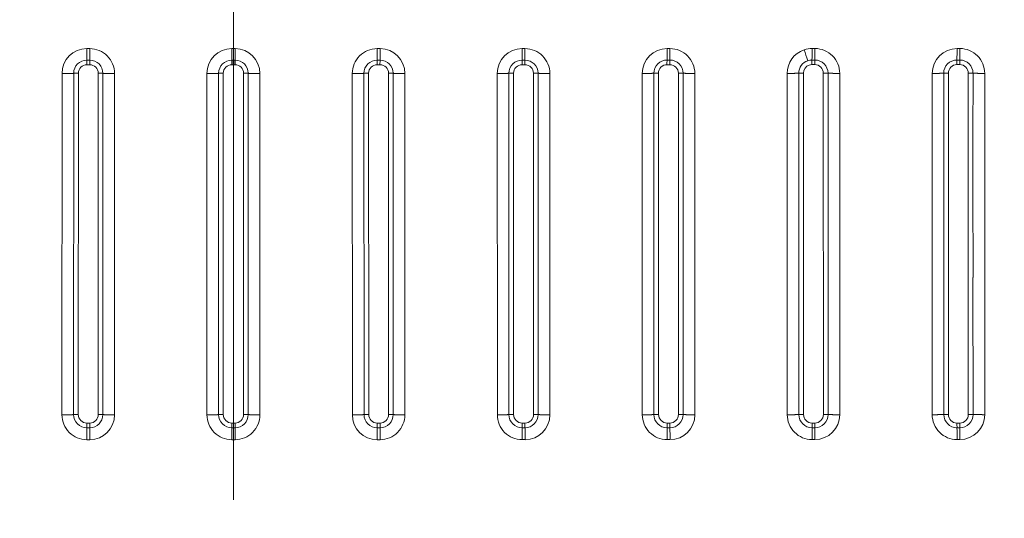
# Model space of a CAD drawing. Extents: x 54 to 323, y 16 to 286.
# Tile 6 of 10: x 188 to 257, y 81 to 116. Entities that reach past the tile are written whole.
import ezdxf
from ezdxf.enums import TextEntityAlignment as Align

# ---------------------------------------------------------------- set-up
doc = ezdxf.new("R2010")
doc.units = 0
doc.linetypes.add('DASHDOT', pattern=[18.5, 12, -3, 0.5, -3])
doc.layers.get('0').update_dxf_attribs({"lineweight": 13})
doc.styles.get("Standard").update_dxf_attribs({"font": 'isocp.shx'})
doc.dimstyles.get("Standard").update_dxf_attribs({"dimtxt": 2.5, "dimasz": 2.5, "dimexe": 1.25, "dimexo": 0.625, "dimtad": 1, "dimcen": 2.5, "dimadec": 0, "dimazin": 0, "dimtfac": 1, "dimtmove": 0, "dimatfit": 0, "dimfxl": 0, "dimarcsym": 0})

# ---------------------------------------------------------------- blocks, each defined once
blk = doc.blocks.new('*D')
at = {"color": 7, "lineweight": 13, "ltscale": 0.444532}
blk.add_line((81.89, 259.236), (64.109, 259.236), dxfattribs=at)
at = {"color": 7, "lineweight": 13}
for p, q in [((66.109, 238.464), (66.109, 259.236)), ((81.603, 197.598), (57.123, 197.598)), ((59.123, 37.57), (59.123, 197.598)), ((200.618, 197.598), (72.01, 197.598)), ((74.01, 167.684), (74.01, 197.598)), ((181.391, 180.004), (210.488, 163.116)), ((188.398, 167.684), (72.01, 167.684)), ((81.603, 37.57), (57.123, 37.57)), ((82.604, 36.569), (82.604, 15.581)), ((322.632, 36.569), (322.632, 15.581)), ((82.604, 17.581), (322.632, 17.581))]:
    blk.add_line(p, q, dxfattribs=at)
at = {"color": 7, "lineweight": 13, "ltscale": 0.437349}
blk.add_line((81.603, 250.236), (64.109, 250.236), dxfattribs=at)
at = {"color": 7, "lineweight": 13}
for points in [[(66.627, 257.304), (66.109, 259.236), (65.591, 257.304)], [(65.591, 252.168), (66.109, 250.236), (66.627, 252.168)], [(59.64, 195.666), (59.123, 197.598), (58.605, 195.666)], [(74.528, 195.666), (74.01, 197.598), (73.492, 195.666)], [(196.678, 171.73), (194.747, 172.252), (196.158, 170.834)], [(73.492, 169.616), (74.01, 167.684), (74.528, 169.616)], [(208.558, 163.638), (210.488, 163.116), (209.077, 164.533)], [(58.605, 39.501), (59.123, 37.57), (59.64, 39.501)], [(84.535, 18.098), (82.604, 17.581), (84.535, 17.063)], [(320.7, 17.063), (322.632, 17.581), (320.7, 18.098)]]:
    blk.add_lwpolyline(points, dxfattribs=at)
for s, rotation, p, p2 in [('45', 90, (64.109, 238.464), (64.109, 245.236)), ('150', 90, (72.01, 177.387), (72.01, 187.895)), ('%%c', 329.87011, (182.395, 181.733), (184.615, 180.445)), ('90', 329.87011, (185.48, 179.943), (191.337, 176.544)), ('800', 90, (57.123, 112.33), (57.123, 122.838))]:
    blk.add_text(s, height=3.5, rotation=rotation, dxfattribs=at).set_placement(p, p2, align=Align.FIT)
blk.add_text('1200', height=3.5, dxfattribs=at).set_placement((195.496, 19.581), (209.74, 19.581), align=Align.FIT)
blk = doc.blocks.new('BLOCK18')
at = {"color": 7, "lineweight": 13}
for p, q in [((-0.03, -227.56), (-0.03, -270.08)), ((0.03, -227.56), (0.03, -270.08)), ((-60.32, -398.84), (-60.3, -278.83)), ((-56.21, -398.78), (-56.2, -278.77)), ((-54.57, -398.76), (-54.55, -278.74)), ((-47.57, -398.76), (-47.56, -278.74)), ((-45.92, -278.77), (-45.93, -398.78)), ((-41.81, -278.83), (-41.83, -398.85)), ((-9.3, -278.83), (-9.31, -398.84)), ((-5.2, -278.77), (-5.21, -398.78)), ((-3.56, -278.74), (-3.57, -398.76)), ((3.56, -278.74), (3.57, -398.76)), ((5.2, -278.77), (5.21, -398.78)), ((9.3, -278.83), (9.31, -398.84)), ((41.81, -278.83), (41.83, -398.85)), ((45.92, -278.77), (45.93, -398.78)), ((47.57, -398.76), (47.56, -278.74)), ((54.57, -398.76), (54.55, -278.74)), ((56.21, -398.78), (56.2, -278.77)), ((60.32, -398.84), (60.3, -278.83)), ((92.83, -398.84), (92.81, -278.83)), ((96.92, -398.78), (96.91, -278.76)), ((98.54, -278.74), (98.56, -398.75)), ((105.56, -398.75), (105.54, -278.74)), ((107.2, -398.78), (107.18, -278.76)), ((111.31, -398.84), (111.3, -278.82)), ((143.81, -278.82), (143.82, -398.83)), ((147.89, -278.75), (147.91, -398.77)), ((149.55, -398.75), (149.52, -278.73)), ((156.54, -398.75), (156.52, -278.73)), ((158.19, -398.77), (158.17, -278.75)), ((162.31, -398.83), (162.29, -278.81)), ((194.79, -278.8), (194.81, -398.82)), ((198.87, -278.74), (198.9, -398.76)), ((200.53, -398.74), (200.5, -278.72)), ((207.53, -398.74), (207.5, -283.89)), ((209.15, -283.91), (209.18, -398.76)), ((213.28, -283.96), (213.3, -398.81)), ((245.79, -336.23), (245.8, -398.81)), ((249.87, -336.17), (249.88, -398.75)), ((251.52, -398.73), (251.5, -336.15)), ((258.51, -398.73), (258.5, -350.53)), ((260.15, -350.55), (260.16, -398.75)), ((264.28, -350.59), (264.29, -398.8))]:
    blk.add_line(p, q, dxfattribs=at)
at = {"color": 7, "lineweight": 13, "ltscale": 0.100963}
for p, q in [((-51.56, -270.09), (-51.56, -274.13)), ((51.56, -270.09), (51.56, -274.13))]:
    blk.add_line(p, q, dxfattribs=at)
at = {"color": 7, "lineweight": 13, "ltscale": 0.025002}
for p, q in [((-51.56, -270.09), (-50.56, -270.09)), ((51.56, -270.09), (50.56, -270.09))]:
    blk.add_line(p, q, dxfattribs=at)
at = {"color": 7, "lineweight": 13, "ltscale": 0.100962}
for p, q in [((-50.56, -270.09), (-50.56, -274.13)), ((50.56, -270.09), (50.56, -274.13))]:
    blk.add_line(p, q, dxfattribs=at)
at = {"color": 7, "lineweight": 13, "ltscale": 0.013002}
for p, q in [((-0.03, -270.08), (-0.55, -270.08)), ((0.03, -270.08), (0.55, -270.08))]:
    blk.add_line(p, q, dxfattribs=at)
at = {"color": 7, "lineweight": 13, "ltscale": 0.001375}
blk.add_line((-0.03, -270.08), (0.03, -270.08), dxfattribs=at)
at = {"color": 7, "lineweight": 13, "ltscale": 0.024998}
for p, q in [((101.56, -270.08), (102.56, -270.08)), ((101.57, -407.58), (102.57, -407.58))]:
    blk.add_line(p, q, dxfattribs=at)
at = {"color": 7, "lineweight": 13, "ltscale": 0.024995}
for p, q in [((152.55, -270.07), (153.55, -270.07)), ((101.56, -403.42), (102.56, -403.42)), ((203.55, -407.56), (204.55, -407.56)), ((254.54, -407.55), (255.54, -407.55))]:
    blk.add_line(p, q, dxfattribs=at)
at = {"color": 7, "lineweight": 13, "ltscale": 0.024996}
for p, q in [((203.54, -270.05), (204.54, -270.05)), ((-51.56, -274.13), (-50.56, -274.13)), ((51.56, -274.13), (50.56, -274.13)), ((-50.57, -401.76), (-51.57, -401.76)), ((50.57, -401.76), (51.57, -401.76)), ((152.56, -407.57), (153.56, -407.57))]:
    blk.add_line(p, q, dxfattribs=at)
at = {"color": 7, "lineweight": 13, "ltscale": 0.025009}
blk.add_line((254.54, -270.05), (255.54, -270.05), dxfattribs=at)
at = {"color": 7, "lineweight": 13, "ltscale": 0.040383}
for p, q in [((-51.56, -274.13), (-51.55, -275.74)), ((-50.56, -274.13), (-50.55, -275.74)), ((50.56, -274.13), (50.55, -275.74)), ((51.56, -274.13), (51.55, -275.74))]:
    blk.add_line(p, q, dxfattribs=at)
at = {"color": 7, "lineweight": 13, "ltscale": 0.024993}
for p, q in [((-50.55, -275.74), (-51.55, -275.74)), ((50.55, -275.74), (51.55, -275.74)), ((101.54, -274.12), (102.54, -274.12)), ((153.55, -401.75), (152.55, -401.75)), ((204.53, -401.74), (203.53, -401.74)), ((255.52, -401.73), (254.52, -401.73))]:
    blk.add_line(p, q, dxfattribs=at)
at = {"color": 7, "lineweight": 13, "ltscale": 0.013987}
for q in [(-0.56, -274.12), (0.56, -274.12)]:
    blk.add_line((0, -274.12), q, dxfattribs=at)
at = {"color": 7, "lineweight": 13, "ltscale": 0.013426}
for p, q in [((-0.56, -275.74), (-0.03, -275.74)), ((0.56, -275.74), (0.03, -275.74))]:
    blk.add_line(p, q, dxfattribs=at)
at = {"color": 7, "lineweight": 13, "ltscale": 0.000673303}
blk.add_line((-0.03, -275.74), (0, -275.74), dxfattribs=at)
at = {"color": 7, "lineweight": 35, "ltscale": 0.040392}
blk.add_line((0, -274.12), (0, -275.74), dxfattribs=at)
at = {"color": 7, "lineweight": 13, "ltscale": 0.00067343}
blk.add_line((0, -275.74), (0.03, -275.74), dxfattribs=at)
at = {"color": 7, "lineweight": 13, "ltscale": 0.024991}
for p, q in [((102.54, -275.74), (101.54, -275.74)), ((152.53, -274.11), (153.53, -274.11))]:
    blk.add_line(p, q, dxfattribs=at)
at = {"color": 7, "lineweight": 13, "ltscale": 0.02499}
for p, q in [((153.52, -275.73), (152.52, -275.73)), ((204.5, -275.72), (203.5, -275.72))]:
    blk.add_line(p, q, dxfattribs=at)
at = {"color": 7, "lineweight": 13, "ltscale": 0.024992}
blk.add_line((203.51, -274.1), (204.51, -274.1), dxfattribs=at)
at = {"color": 7, "lineweight": 13, "ltscale": 0.025006}
blk.add_line((255.49, -275.72), (254.49, -275.72), dxfattribs=at)
at = {"color": 7, "lineweight": 13, "ltscale": 0.025007}
blk.add_line((254.51, -274.1), (255.51, -274.1), dxfattribs=at)
at = {"color": 7, "lineweight": 13, "ltscale": 0.129393}
blk.add_line((207.5, -283.89), (207.5, -278.72), dxfattribs=at)
at = {"color": 7, "lineweight": 13, "ltscale": 0.129394}
blk.add_line((209.15, -278.74), (209.15, -283.91), dxfattribs=at)
at = {"color": 7, "lineweight": 13, "ltscale": 0.129398}
blk.add_line((213.28, -278.79), (213.28, -283.96), dxfattribs=at)
at = {"color": 7, "lineweight": 13, "ltscale": 0.041652}
for p, q in [((-51.57, -403.42), (-51.57, -401.76)), ((-50.57, -403.42), (-50.57, -401.76)), ((50.57, -403.42), (50.57, -401.76)), ((51.57, -403.42), (51.57, -401.76))]:
    blk.add_line(p, q, dxfattribs=at)
at = {"color": 7, "lineweight": 13, "ltscale": 0.041639}
for p, q in [((-0.57, -401.76), (-0.57, -403.42)), ((0.57, -401.76), (0.57, -403.42))]:
    blk.add_line(p, q, dxfattribs=at)
at = {"color": 7, "lineweight": 13, "ltscale": 0.014374}
for p in [(-0.57, -401.76), (0.57, -401.76)]:
    blk.add_line(p, (0, -401.76), dxfattribs=at)
at = {"color": 7, "lineweight": 13, "ltscale": 0.024994}
for p, q in [((102.56, -401.75), (101.56, -401.75)), ((152.55, -403.41), (153.55, -403.41)), ((203.54, -403.4), (204.54, -403.4)), ((254.53, -403.39), (255.52, -403.39))]:
    blk.add_line(p, q, dxfattribs=at)
at = {"color": 7, "lineweight": 13, "ltscale": 0.041644}
for p, q in [((101.56, -401.75), (101.56, -403.42)), ((102.56, -401.75), (102.56, -403.42))]:
    blk.add_line(p, q, dxfattribs=at)
at = {"color": 7, "lineweight": 13, "ltscale": 0.104128}
for p, q in [((-51.57, -407.59), (-51.57, -403.42)), ((-50.57, -407.59), (-50.57, -403.42)), ((50.57, -407.59), (50.57, -403.42)), ((51.57, -407.59), (51.57, -403.42))]:
    blk.add_line(p, q, dxfattribs=at)
at = {"color": 7, "lineweight": 13, "ltscale": 0.024997}
for p, q in [((-51.57, -403.42), (-50.57, -403.42)), ((51.57, -403.42), (50.57, -403.42))]:
    blk.add_line(p, q, dxfattribs=at)
at = {"color": 7, "lineweight": 13, "ltscale": 0.014322}
for q in [(-0.57, -403.42), (0.57, -403.42)]:
    blk.add_line((0, -403.42), q, dxfattribs=at)
at = {"color": 7, "lineweight": 13, "ltscale": 0.025}
for p, q in [((-51.57, -407.59), (-50.57, -407.59)), ((51.57, -407.59), (50.57, -407.59))]:
    blk.add_line(p, q, dxfattribs=at)
at = {"color": 7, "lineweight": 13, "ltscale": 0.014207}
for q in [(-0.57, -407.59), (0.57, -407.59)]:
    blk.add_line((0, -407.59), q, dxfattribs=at)
at = {"color": 7, "lineweight": 13}
for centre, radius, start, end in [((-51.56, -278.83), 8.74, 89.9874, 179.9873), ((-50.56, -278.83), 8.74, 0.0024, 90.0072), ((-0.55, -278.83), 8.75, 90.002, 179.9767), ((-575.19, -270.51), 574.64, 359.63959, 0.04232), ((0.55, -278.83), 8.75, 0.0233, 89.998), ((575.19, -270.51), 574.64, 179.95768, 180.36041), ((50.56, -278.83), 8.74, 89.9928, 179.9976), ((51.56, -278.83), 8.74, 0.0127, 90.0126), ((101.56, -278.83), 8.75, 90.0122, 179.9979), ((-384.2, -270.51), 485.75, 359.5735, 0.0501), ((-375.84, -270.49), 478.39, 359.5647, 0.0487), ((102.56, -278.82), 8.74, 0.0036, 90.0205), ((152.55, -278.81), 8.75, 90.0275, 180.0014), ((-143.25, -270.5), 295.8, 359.3009, 0.0844), ((-140.33, -270.47), 293.88, 359.2911, 0.0797), ((153.55, -278.81), 8.74, 359.9977, 90.0223), ((203.54, -278.79), 8.74, 90.0201, 108.5536), ((-30.41, -270.45), 233.95, 359.1062, 0.0981), ((-28.66, -270.45), 233.2, 359.1035, 0.0985), ((204.54, -278.79), 8.74, 359.9943, 90.0202), ((254.54, -278.8), 8.75, 89.9791, 179.9696), ((47.34, -270.33), 207.2, 358.9567, 0.0781), ((48.68, -270.33), 206.87, 358.9544, 0.0776), ((255.54, -278.79), 8.74, 359.9876, 90.0025), ((203.54, -278.8), 8.75, 108.556, 180.0023), ((-421.68, -479.69), 656.65, 18.22354, 18.57627), ((-51.55, -278.77), 4.64, 90.017, 180.0104), ((-51.55, -278.74), 3, 90.0341, 180.0272), ((-50.56, -278.77), 4.64, 359.9737, 89.9816), ((-50.56, -278.74), 3, 359.9559, 89.9653), ((-0.56, -278.77), 4.64, 90.0252, 180.0079), ((-0.56, -278.74), 3, 90.0404, 180.0232), ((234.28, -275.55), 234.85, 179.6516, 180.0458), ((0.56, -278.77), 4.64, 359.9921, 89.9748), ((-234.28, -275.55), 234.85, 359.9542, 0.3484), ((0.56, -278.74), 3, 359.9768, 89.9596), ((50.56, -278.77), 4.64, 90.0184, 180.0263), ((50.56, -278.74), 3, 90.0347, 180.0441), ((51.55, -278.74), 3, 359.9728, 89.9659), ((51.55, -278.77), 4.64, 359.9896, 89.983), ((101.55, -278.76), 4.64, 90.0277, 180.0305), ((101.54, -278.74), 3, 90.0443, 180.0493), ((300.91, -275.55), 199.37, 179.5886, 180.053), ((102.54, -278.76), 4.64, 359.99, 89.9881), ((298.91, -275.55), 196.37, 179.5826, 180.0541), ((102.54, -278.74), 3, 359.9727, 89.97), ((152.53, -278.75), 4.64, 90.0324, 180.0326), ((152.52, -278.73), 3, 90.0478, 180.0503), ((273.39, -275.55), 120.88, 179.3194, 180.0861), ((273.63, -275.55), 120.11, 179.3154, 180.0871), ((153.52, -278.73), 3, 359.9757, 89.9747), ((153.53, -278.75), 4.64, 359.9914, 89.992), ((203.51, -278.74), 4.64, 108.5618, 180.0252), ((203.5, -278.72), 3, 108.573, 180.034), ((203.51, -278.73), 4.64, 90.0116, 108.5579), ((203.5, -278.71), 2.99, 90.0117, 108.5579), ((298.89, -275.54), 95.39, 179.1341, 180.1069), ((299.58, -275.54), 95.08, 179.1306, 180.1066), ((204.5, -278.72), 3, 359.9832, 89.9787), ((204.51, -278.74), 4.64, 359.9951, 89.9934), ((254.5, -278.74), 4.64, 89.9574, 179.9803), ((254.49, -278.72), 3, 89.9469, 179.9781), ((338.84, -275.6), 84.35, 178.9846, 180.0862), ((339.7, -275.59), 84.21, 178.9841, 180.0875), ((255.49, -278.72), 3, 0.0218, 89.9999), ((255.51, -278.74), 4.64, 0.0103, 89.9951), ((-54.73, -323.33), 44.59, 89.7716, 91.8821), ((-47.39, -323.15), 44.4, 88.0973, 90.2144), ((-3.74, -323.31), 44.57, 89.7778, 91.8823), ((3.74, -323.31), 44.57, 88.1177, 90.2222), ((47.39, -323.15), 44.4, 89.7856, 91.9027), ((54.73, -323.33), 44.59, 88.1179, 90.2284), ((98.38, -323.92), 45.19, 89.7961, 91.8709), ((105.72, -325.14), 46.4, 88.1935, 90.2272), ((149.37, -326.42), 47.68, 89.8128, 91.7745), ((156.71, -328.51), 49.78, 88.3183, 90.2178), ((200.35, -330.23), 51.51, 89.8313, 91.6446), ((207.69, -333.1), 54.38, 88.4608, 90.2018), ((134525.35, -314.59), 134279.57, 179.9847243, 180.0092325), ((251.32, -335.4), 56.67, 89.8272, 91.4736), ((134345.88, -300.65), 134096.02, 179.9906369, 180.015177), ((133987.11, -295.05), 133735.61, 179.9930053, 180.0176108), ((135699.75, -307.71), 135441.26, 179.9877389, 180.0181137), ((258.66, -339.02), 60.3, 88.5879, 90.1595), ((135996.19, -313.12), 135736.04, 179.9854891, 180.015798), ((137295.3, -326.98), 137031.03, 179.9798502, 180.009873), ((-51.57, -398.85), 8.74, 179.9976, 270.0007), ((-54.75, -442.91), 44.15, 89.7691, 91.9002), ((-51.57, -398.78), 4.64, 179.9764, 269.9805), ((-51.57, -398.76), 3, 179.9594, 269.9643), ((-50.57, -398.76), 3, 270.0316, 0.0258), ((-50.57, -398.78), 4.64, 270.0143, 0.0103), ((-50.57, -398.84), 8.74, 269.9947, 359.9883), ((-47.4, -442.81), 44.05, 88.0821, 90.2163), ((-0.57, -398.85), 8.74, 179.995, 270.0126), ((-3.75, -443.48), 44.72, 89.7753, 91.8759), ((-0.57, -398.78), 4.64, 179.9792, 269.9874), ((-0.57, -398.76), 3, 179.964, 269.9719), ((0.57, -398.76), 3, 270.0281, 0.036), ((0.57, -398.78), 4.64, 270.0126, 0.0208), ((0.57, -398.85), 8.74, 269.9874, 0.005), ((3.75, -443.48), 44.72, 88.1241, 90.2247), ((50.57, -398.84), 8.74, 180.0117, 270.0053), ((47.4, -442.81), 44.05, 89.7837, 91.9179), ((50.57, -398.78), 4.64, 179.9897, 269.9857), ((50.57, -398.76), 3, 179.9742, 269.9684), ((51.57, -398.76), 3, 270.0357, 0.0406), ((51.57, -398.78), 4.64, 270.0195, 0.0236), ((51.57, -398.85), 8.74, 269.9993, 0.0024), ((54.75, -442.91), 44.15, 88.0998, 90.2309), ((101.57, -398.84), 8.74, 180.0068, 270.0125), ((98.4, -443.05), 44.3, 89.7888, 91.9078), ((101.56, -398.78), 4.64, 179.9901, 269.9877), ((101.56, -398.75), 3, 179.9734, 269.9698), ((102.56, -398.75), 3, 270.0425, 0.0451), ((102.56, -398.78), 4.64, 270.0254, 0.0276), ((102.57, -398.84), 8.75, 270.0103, 0.002), ((105.74, -443.77), 45.02, 88.1371, 90.2306), ((152.56, -398.83), 8.74, 180.0028, 270.0158), ((149.39, -444.73), 45.98, 89.801, 91.84), ((152.55, -398.77), 4.64, 179.9921, 269.9882), ((152.55, -398.75), 3, 179.9753, 269.9702), ((379.57, -401.9), 227.03, 179.9615, 180.3816), ((153.54, -398.75), 3, 270.0453, 0.05), ((153.55, -398.77), 4.64, 270.0282, 0.0324), ((378.83, -401.9), 225.28, 179.961, 180.3844), ((153.56, -398.83), 8.75, 270.0184, 0.0044), ((156.73, -446), 47.25, 88.2277, 90.2244), ((203.55, -398.82), 8.74, 180.0012, 270.0165), ((200.38, -447.78), 49.04, 89.8181, 91.7281), ((203.54, -398.76), 4.64, 179.9951, 269.9874), ((203.53, -398.74), 3, 179.9791, 269.9696), ((378.97, -401.9), 175.44, 179.949, 180.4922), ((204.53, -398.74), 3, 270.0456, 0.0542), ((379.14, -401.9), 174.61, 179.9485, 180.4943), ((204.54, -398.76), 4.64, 270.0292, 0.037), ((204.55, -398.81), 8.75, 270.024, 0.0083), ((207.72, -449.58), 50.84, 88.356, 90.2134), ((254.54, -398.81), 8.74, 180.0005, 270.0151), ((251.37, -452.2), 53.47, 89.8377, 91.5882), ((254.53, -398.75), 4.64, 179.9985, 269.9859), ((254.52, -398.73), 3, 179.9839, 269.9686), ((406.4, -401.89), 151.88, 179.94, 180.5667), ((255.51, -398.73), 3, 270.043, 0.0577), ((255.52, -398.75), 4.64, 270.028, 0.0412), ((407.08, -401.89), 151.57, 179.9396, 180.5677), ((255.54, -398.8), 8.75, 270.0266, 0.0127), ((258.71, -454.54), 55.81, 88.506, 90.1992), ((-1497.12, -407.07), 1496.55, 359.98035, 0.13977), ((1497.12, -407.07), 1496.55, 179.86023, 180.01965), ((-836.76, -407.15), 938.32, 359.97364, 0.22793), ((-823.23, -407.15), 925.8, 359.97334, 0.23106), ((-432.06, -407.12), 584.62, 359.95542, 0.36331), ((-427.24, -407.11), 580.81, 359.95442, 0.36498), ((-248.33, -407.1), 451.89, 359.941, 0.4683), ((-245.9, -407.09), 450.45, 359.9408, 0.4697), ((-136.87, -407.07), 391.41, 359.9307, 0.5387), ((-135.02, -407.07), 390.57, 359.9307, 0.5401)]:
    blk.add_arc(centre, radius, start, end, dxfattribs=at)
for points, knots in [([(-0.03, -270.08), (-0.03, -270.96), (-0.03, -271.83), (-0.02, -272.67), (-0.02, -273.44), (-0.02, -274.02), (-0.02, -274.03), (-0.01, -274.06), (-0.01, -274.09), (0, -274.1), (0, -274.11), (0, -274.12)], [0, 0, 0, 0, 0, 0, 7.783635, 7.783635, 7.783635, 7.963659, 7.963659, 7.963659, 8.143683, 8.143683, 8.143683, 8.143683, 8.143683, 8.143683]), ([(0.03, -270.08), (0.03, -270.96), (0.03, -271.83), (0.02, -272.67), (0.02, -273.44), (0.02, -274.02), (0.02, -274.03), (0.01, -274.06), (0.01, -274.09), (0, -274.1), (0, -274.11), (0, -274.12)], [0, 0, 0, 0, 0, 0, 7.783635, 7.783635, 7.783635, 7.963659, 7.963659, 7.963659, 8.143683, 8.143683, 8.143683, 8.143683, 8.143683, 8.143683]), ([(-0.03, -275.74), (-0.03, -288.26), (-0.02, -300.91), (-0.02, -313.85), (-0.02, -336.87), (-0.02, -359.66), (-0.02, -369.7), (-0.01, -380.98), (-0.01, -392.24), (-0.01, -398.28), (-0.01, -399.69), (-0.01, -401.1), (-0.01, -401.15), (-0.01, -401.3), (-0.01, -401.45), (0, -401.56), (0, -401.66), (0, -401.76)], [0, 0, 0, 0, 0, 0, 107.315825, 107.315825, 107.315825, 193.042613, 193.042613, 193.042613, 204.809478, 204.809478, 204.809478, 205.248992, 205.248992, 205.248992, 206.128019, 206.128019, 206.128019, 206.128019, 206.128019, 206.128019]), ([(0.03, -275.74), (0.03, -288.26), (0.02, -300.91), (0.02, -313.85), (0.02, -336.87), (0.02, -359.66), (0.02, -369.7), (0.01, -380.97), (0.01, -392.22), (0.01, -398.29), (0.01, -399.7), (0.01, -401.1), (0.01, -401.15), (0.01, -401.3), (0.01, -401.45), (0, -401.56), (0, -401.66), (0, -401.76)], [0, 0, 0, 0, 0, 0, 107.315826, 107.315826, 107.315826, 193.042614, 193.042614, 193.042614, 204.76064, 204.76064, 204.76064, 205.200154, 205.200154, 205.200154, 206.079181, 206.079181, 206.079181, 206.079181, 206.079181, 206.079181])]:
    blk.add_open_spline(points, degree=5, knots=knots, dxfattribs=at)
for points in [[(-60.3, -278.83), (-59.4, -278.83), (-58.51, -278.82), (-57.63, -278.81), (-56.82, -278.79), (-56.2, -278.77)], [(-41.81, -278.83), (-42.71, -278.83), (-43.61, -278.83), (-44.48, -278.81), (-45.29, -278.8), (-45.92, -278.77)], [(-5.2, -278.77), (-5.82, -278.79), (-6.63, -278.81), (-7.5, -278.82), (-8.4, -278.83), (-9.3, -278.83)], [(5.2, -278.77), (5.82, -278.79), (6.63, -278.81), (7.5, -278.82), (8.4, -278.83), (9.3, -278.83)], [(41.81, -278.83), (42.71, -278.83), (43.61, -278.83), (44.48, -278.81), (45.29, -278.8), (45.92, -278.77)], [(60.3, -278.83), (59.4, -278.83), (58.51, -278.82), (57.63, -278.81), (56.82, -278.79), (56.2, -278.77)], [(96.91, -278.76), (96.29, -278.79), (95.48, -278.81), (94.61, -278.82), (93.71, -278.83), (92.81, -278.83)], [(107.18, -278.76), (107.81, -278.79), (108.63, -278.81), (109.5, -278.82), (110.4, -278.82), (111.3, -278.82)], [(147.89, -278.75), (147.27, -278.78), (146.47, -278.8), (145.6, -278.81), (144.7, -278.81), (143.81, -278.82)], [(158.17, -278.75), (158.8, -278.78), (159.62, -278.79), (160.49, -278.8), (161.39, -278.81), (162.29, -278.81)], [(198.87, -278.74), (198.26, -278.76), (197.45, -278.78), (196.59, -278.79), (195.69, -278.8), (194.79, -278.8)], [(209.15, -278.74), (209.78, -278.76), (210.6, -278.78), (211.48, -278.78), (212.38, -278.79), (213.28, -278.79)], [(249.86, -278.74), (249.25, -278.76), (248.45, -278.78), (247.58, -278.79), (246.69, -278.79), (245.79, -278.79)], [(260.15, -278.74), (260.79, -278.76), (261.61, -278.78), (262.48, -278.78), (263.38, -278.79), (264.28, -278.79)], [(-60.32, -398.84), (-59.42, -398.84), (-58.52, -398.84), (-57.65, -398.83), (-56.83, -398.81), (-56.21, -398.78)], [(-41.83, -398.85), (-42.73, -398.85), (-43.62, -398.84), (-44.49, -398.83), (-45.31, -398.81), (-45.93, -398.78)], [(-5.21, -398.78), (-5.84, -398.81), (-6.65, -398.83), (-7.52, -398.84), (-8.41, -398.84), (-9.31, -398.84)], [(5.21, -398.78), (5.84, -398.81), (6.65, -398.83), (7.52, -398.84), (8.41, -398.84), (9.31, -398.84)], [(41.83, -398.85), (42.73, -398.85), (43.62, -398.84), (44.49, -398.83), (45.31, -398.81), (45.93, -398.78)], [(60.32, -398.84), (59.42, -398.84), (58.52, -398.84), (57.65, -398.83), (56.83, -398.81), (56.21, -398.78)], [(96.92, -398.78), (96.3, -398.8), (95.49, -398.82), (94.62, -398.84), (93.72, -398.84), (92.83, -398.84)], [(107.2, -398.78), (107.83, -398.8), (108.64, -398.82), (109.51, -398.83), (110.41, -398.84), (111.31, -398.84)], [(147.91, -398.77), (147.29, -398.8), (146.48, -398.82), (145.61, -398.83), (144.72, -398.83), (143.82, -398.83)], [(158.19, -398.77), (158.82, -398.79), (159.63, -398.81), (160.51, -398.82), (161.41, -398.83), (162.31, -398.83)], [(198.9, -398.76), (198.28, -398.79), (197.47, -398.8), (196.6, -398.81), (195.71, -398.82), (194.81, -398.82)], [(209.18, -398.76), (209.81, -398.78), (210.62, -398.8), (211.5, -398.81), (212.4, -398.81), (213.3, -398.81)], [(249.88, -398.75), (249.27, -398.77), (248.46, -398.79), (247.59, -398.8), (246.7, -398.81), (245.8, -398.81)], [(260.16, -398.75), (260.8, -398.77), (261.61, -398.78), (262.48, -398.79), (263.39, -398.8), (264.29, -398.8)]]:
    blk.add_open_spline(points, degree=5, dxfattribs=at)

msp = doc.modelspace()

# ---------------------------------------------------------------- linework, layer by layer
at = {"color": 7, "linetype": 'DASHDOT', "lineweight": 13}
msp.add_line((202.6178, 204.9466), (202.6178, 31.7389), dxfattribs=at)

# ---------------------------------------------------------------- block references
at = {"lineweight": 0, "xscale": 0.2, "yscale": 0.2, "zscale": 0.2}
msp.add_blockref('BLOCK18', (202.6178, 167.6839), dxfattribs=at)

# ---------------------------------------------------------------- dimensions: what is measured, and where the dimension line sits
at = {"color": 0, "lineweight": 0}
dim = msp.add_diameter_dim_2p(p1=(210.4883, 163.116), p2=(194.7473, 172.2517), text='%%c90', dimstyle='Standard', override={"dimlfac": 5}, dxfattribs=at)
dim.commit()
dim.dimension.update_dxf_attribs({"geometry": '*D', "text_midpoint": (185.8618, 177.4087), "dimtype": 163})
for base, p1, p2, angle, middle, dimtype in [((74.0099, 197.5982), (190.3978, 167.6839), (202.6178, 197.5982), 89.999523, (74.0099, 182.641), 160), ((59.1227, 197.5982), (83.6029, 37.5696), (83.6029, 197.5982), 89.999523, (59.1227, 117.5839), 160), ((322.6321, 17.5808), (82.6035, 38.569), (322.6321, 38.569), 0, (202.6178, 17.5808), 161), ((66.109, 250.2362), (83.8903, 259.2362), (83.6029, 250.2362), 269.998569, (66.109, 241.8502), 160)]:
    dim = msp.add_linear_dim(base=base, p1=p1, p2=p2, angle=angle, dimstyle='Standard', override={"dimlfac": 5}, dxfattribs=at)
    dim.commit()
    dim.dimension.update_dxf_attribs({"geometry": '*D', "text_midpoint": middle, "dimtype": dimtype})

doc.saveas('drawing.dxf')
